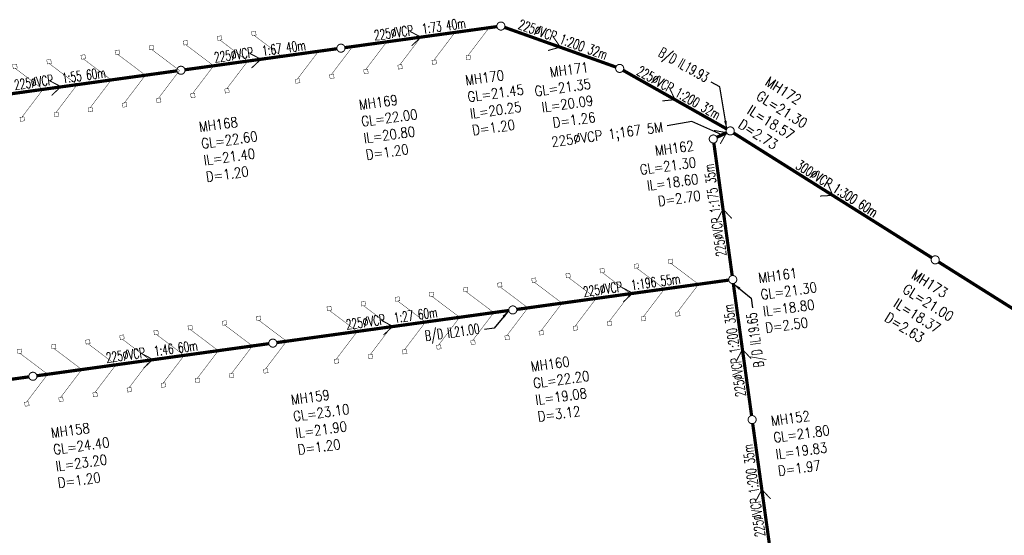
# Model space of a CAD drawing. Header units: millimetres. Extents: x -4184570 to 12269392, y -1733883 to 2875869.
# Tile 5 of 100: x -3674692 to -3430802, y 1677107 to 1804915. Entities that reach past the tile are written whole.
import ezdxf
from ezdxf.enums import TextEntityAlignment as Align

# ---------------------------------------------------------------- set-up
doc = ezdxf.new("R2010")
doc.units = ezdxf.units.MM
doc.header["$MEASUREMENT"] = 0
doc.linetypes.add('HIDDEN', pattern=[0.375, 0.25, -0.125])
for name, color, linetype in [("RUMAH SESBUAH 3 TGKT 70'X170", 23, 'Continuous'), ('SEW-IC2', 26, 'HIDDEN'), ('SEW-LINE-TXT2', 5, 'Continuous'), ('SEW-LINE225VCP2', 180, 'Continuous'), ('SEW-LINE300VCP2', 33, 'Continuous'), ('SEW-MH-TXT2', 4, 'Continuous'), ('SEW-MH2', 10, 'Continuous')]:
    doc.layers.add(name, color=color, linetype=linetype)
doc.layers.get("RUMAH SESBUAH 3 TGKT 70'X170").off()
doc.styles.add('LEVELS', font='romand.shx', dxfattribs={"width": 0.85})
doc.styles.add('ROMANS', font='romans')
doc.styles.add('SEW-T2', font='romand.shx', dxfattribs={"width": 0.65, "height": 2500})
doc.dimstyles.new('SEW1000', dxfattribs={"dimscale": 1000, "dimtxt": 2, "dimasz": 1.5, "dimexe": 1.5, "dimexo": 1.5, "dimgap": 0.65, "dimtad": 1, "dimdec": 0, "dimzin": 0, "dimdsep": 46, "dimtxsty": 'ROMANS', "dimcen": 0.09, "dimdle": 8, "dimclrd": 9, "dimclre": 9, "dimclrt": 256, "dimadec": 0, "dimazin": 0, "dimtfac": 1, "dimtdec": 0, "dimtofl": 0, "dimtmove": 2, "dimatfit": 3, "dimfxl": 1, "dimtolj": 1, "dimtzin": 0, "dimarcsym": 0})

# ---------------------------------------------------------------- blocks, each defined once
blk = doc.blocks.new('A$C3E205506')
at = {"layer": 'SEW-IC2', "ltscale": 5}
for points, const_width in [([(468592.840919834, 1559845.564325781), (461704.6755137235, 1565044.496337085), (462199.8631164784, 1565113.700658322), (462061.4544740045, 1566104.075863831), (461071.0792684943, 1565965.667221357), (461209.4879109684, 1564975.292015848), (461704.6755137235, 1565044.496337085)], 99.99999999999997), ([(477046.7223966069, 1561015.124644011), (470158.5569904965, 1566214.056655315), (470653.7445932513, 1566283.260976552), (470515.3359507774, 1567273.636182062), (469524.9607452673, 1567135.227539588), (469663.3693877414, 1566144.852334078), (470158.5569904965, 1566214.056655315)], 99.99999999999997), ([(511466.0969800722, 1565776.905939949), (506248.1403933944, 1558903.140903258), (506743.5172608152, 1558970.977171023), (506879.189796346, 1557980.223436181), (505888.4360615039, 1557844.55090065), (505752.7635259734, 1558835.304635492), (506248.1403933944, 1558903.140903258)], 99.99999999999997), ([(519919.9784568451, 1566946.466258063), (514702.0218701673, 1560072.701221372), (515197.3987375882, 1560140.537489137), (515333.071273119, 1559149.783754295), (514342.3175382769, 1559014.111218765), (514206.6450027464, 1560004.864953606), (514702.0218701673, 1560072.701221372)], 99.99999999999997), ([(528373.8599333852, 1568116.026576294), (523155.9033467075, 1561242.261539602), (523651.2802141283, 1561310.097807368), (523786.9527496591, 1560319.344072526), (522796.199014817, 1560183.671536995), (522660.5264792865, 1561174.425271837), (523155.9033467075, 1561242.261539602)], 99.99999999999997), ([(451685.0779665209, 1557506.443689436), (444796.9125604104, 1562705.37570074), (445292.1001631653, 1562774.580021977), (445153.6915206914, 1563764.955227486), (444163.3163151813, 1563626.546585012), (444301.7249576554, 1562636.171379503), (444796.9125604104, 1562705.37570074)], 99.99999999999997), ([(460138.959443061, 1558676.004007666), (453250.7940369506, 1563874.93601897), (453745.9816397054, 1563944.140340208), (453607.5729972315, 1564934.515545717), (452617.1977917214, 1564796.106903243), (452755.6064341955, 1563805.731697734), (453250.7940369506, 1563874.93601897)], 99.99999999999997), ([(494558.3340266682, 1563437.785303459), (489340.3774399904, 1556564.020266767), (489835.7543074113, 1556631.856534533), (489971.426842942, 1555641.102799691), (488980.6731081, 1555505.43026416), (488845.0005725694, 1556496.183999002), (489340.3774399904, 1556564.020266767)], 99.99999999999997), ([(503012.215503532, 1564607.345621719), (497794.2589168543, 1557733.580585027), (498289.6357842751, 1557801.416852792), (498425.3083198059, 1556810.663117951), (497434.5545849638, 1556674.99058242), (497298.8820494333, 1557665.744317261), (497794.2589168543, 1557733.580585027)], 99.99999999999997), ([(434777.315012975, 1555167.323052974), (427889.1496068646, 1560366.255064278), (428384.3372096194, 1560435.459385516), (428245.9285671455, 1561425.834591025), (427255.5533616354, 1561287.425948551), (427393.9620041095, 1560297.050743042), (427889.1496068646, 1560366.255064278)], 99.99999999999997), ([(443231.196489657, 1556336.883371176), (436343.0310835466, 1561535.81538248), (436838.2186863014, 1561605.019703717), (436699.8100438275, 1562595.394909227), (435709.4348383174, 1562456.986266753), (435847.8434807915, 1561466.611061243), (436343.0310835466, 1561535.81538248)], 99.99999999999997), ([(486104.4525499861, 1562268.224985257), (480886.4959633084, 1555394.459948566), (481381.8728307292, 1555462.296216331), (481517.54536626, 1554471.542481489), (480526.7916314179, 1554335.869945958), (480391.1190958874, 1555326.6236808), (480886.4959633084, 1555394.459948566)], 99.99999999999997), ([(417869.5520596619, 1552828.20241663), (410981.3866535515, 1558027.134427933), (411476.5742563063, 1558096.338749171), (411338.1656138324, 1559086.71395468), (410347.7904083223, 1558948.305312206), (410486.1990507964, 1557957.930106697), (410981.3866535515, 1558027.134427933)], 99.99999999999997), ([(426323.4335364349, 1553997.76273486), (419435.2681303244, 1559196.694746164), (419930.4557330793, 1559265.899067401), (419792.0470906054, 1560256.274272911), (418801.6718850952, 1560117.865630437), (418940.0805275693, 1559127.490424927), (419435.2681303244, 1559196.694746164)], 99.99999999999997), ([(460138.9594430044, 1558676.004008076), (454921.0028563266, 1551802.238971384), (455416.3797237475, 1551870.075239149), (455552.0522592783, 1550879.321504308), (454561.2985244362, 1550743.648968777), (454425.6259889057, 1551734.402703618), (454921.0028563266, 1551802.238971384)], 99.99999999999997), ([(468592.8409197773, 1559845.56432619), (463374.8843330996, 1552971.799289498), (463870.2612005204, 1553039.635557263), (464005.9337360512, 1552048.881822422), (463015.1800012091, 1551913.209286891), (462879.5074656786, 1552903.963021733), (463374.8843330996, 1552971.799289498)], 99.99999999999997), ([(443231.1964896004, 1556336.883371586), (438013.2399029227, 1549463.118334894), (438508.6167703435, 1549530.954602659), (438644.2893058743, 1548540.200867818), (437653.5355710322, 1548404.528332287), (437517.8630355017, 1549395.282067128), (438013.2399029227, 1549463.118334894)], 99.99999999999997), ([(451685.0779664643, 1557506.443689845), (446467.1213797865, 1550632.678653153), (446962.4982472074, 1550700.514920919), (447098.1707827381, 1549709.761186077), (446107.4170478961, 1549574.088650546), (445971.7445123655, 1550564.842385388), (446467.1213797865, 1550632.678653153)], 99.99999999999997), ([(426323.4335363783, 1553997.762735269), (421105.4769497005, 1547123.997698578), (421600.8538171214, 1547191.833966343), (421736.5263526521, 1546201.080231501), (420745.7726178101, 1546065.407695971), (420610.1000822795, 1547056.161430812), (421105.4769497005, 1547123.997698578)], 99.99999999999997), ([(434777.3150129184, 1555167.323053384), (429559.3584262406, 1548293.558016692), (430054.7352936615, 1548361.394284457), (430190.4078291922, 1547370.640549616), (429199.6540943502, 1547234.968014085), (429063.9815588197, 1548225.721748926), (429559.3584262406, 1548293.558016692)], 99.99999999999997), ([(417869.5520596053, 1552828.202417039), (412651.5954729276, 1545954.437380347), (413146.9723403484, 1546022.273648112), (413282.6448758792, 1545031.519913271), (412291.8911410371, 1544895.84737774), (412156.2186055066, 1545886.601112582), (412651.5954729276, 1545954.437380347)], 99.99999999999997), ([(580250.3699311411, 1504521.230321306), (573362.2045250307, 1509720.16233261), (573857.3921277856, 1509789.366653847), (573718.9834853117, 1510779.741859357), (572728.6082798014, 1510641.333216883), (572867.0169222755, 1509650.958011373), (573362.2045250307, 1509720.16233261)], 99.99999999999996), ([(554888.7255010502, 1501012.549366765), (548000.5600949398, 1506211.481378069), (548495.7476976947, 1506280.685699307), (548357.3390552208, 1507271.060904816), (547366.9638497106, 1507132.652262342), (547505.3724921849, 1506142.277056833), (548000.5600949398, 1506211.481378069)], 99.99999999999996), ([(563342.6069778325, 1502182.109684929), (556454.441571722, 1507381.041696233), (556949.629174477, 1507450.24601747), (556811.2205320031, 1508440.62122298), (555820.8453264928, 1508302.212580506), (555959.2539689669, 1507311.837374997), (556454.441571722, 1507381.041696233)], 99.99999999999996), ([(571796.4884546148, 1503351.670003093), (564908.3230485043, 1508550.602014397), (565403.510651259, 1508619.806335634), (565265.1020087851, 1509610.181541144), (564274.726803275, 1509471.77289867), (564413.1354457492, 1508481.39769316), (564908.3230485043, 1508550.602014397)], 99.99999999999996), ([(537980.9625477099, 1498673.428730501), (531092.7971415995, 1503872.360741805), (531587.9847443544, 1503941.565063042), (531449.5761018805, 1504931.940268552), (530459.2008963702, 1504793.531626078), (530597.6095388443, 1503803.156420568), (531092.7971415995, 1503872.360741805)], 99.99999999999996), ([(546434.8440242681, 1499842.989048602), (539546.6786181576, 1505041.921059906), (540041.8662209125, 1505111.125381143), (539903.4575784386, 1506101.500586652), (538913.0823729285, 1505963.091944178), (539051.4910154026, 1504972.716738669), (539546.6786181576, 1505041.921059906)], 99.99999999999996), ([(521073.1995944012, 1496334.308094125), (514185.0341882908, 1501533.240105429), (514680.2217910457, 1501602.444426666), (514541.8131485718, 1502592.819632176), (513551.4379430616, 1502454.410989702), (513689.8465855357, 1501464.035784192), (514185.0341882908, 1501533.240105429)], 99.99999999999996), ([(529527.0810709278, 1497503.868412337), (522638.9156648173, 1502702.800423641), (523134.1032675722, 1502772.004744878), (522995.6946250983, 1503762.379950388), (522005.3194195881, 1503623.971307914), (522143.7280620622, 1502633.596102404), (522638.9156648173, 1502702.800423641)], 99.99999999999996), ([(571796.4884543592, 1503351.670004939), (566578.5318676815, 1496477.904968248), (567073.9087351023, 1496545.741236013), (567209.581270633, 1495554.987501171), (566218.8275357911, 1495419.31496564), (566083.1550002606, 1496410.068700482), (566578.5318676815, 1496477.904968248)], 99.99999999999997), ([(580250.3699308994, 1504521.230323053), (575032.4133442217, 1497647.465286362), (575527.7902116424, 1497715.301554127), (575663.4627471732, 1496724.547819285), (574672.7090123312, 1496588.875283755), (574537.0364768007, 1497579.629018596), (575032.4133442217, 1497647.465286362)], 99.99999999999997), ([(504165.4366408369, 1493995.187457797), (497277.2712347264, 1499194.119469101), (497772.4588374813, 1499263.323790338), (497634.0501950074, 1500253.698995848), (496643.6749894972, 1500115.290353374), (496782.0836319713, 1499124.915147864), (497277.2712347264, 1499194.119469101)], 99.99999999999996), ([(512619.3181176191, 1495164.747775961), (505731.1527115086, 1500363.679787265), (506226.3403142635, 1500432.884108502), (506087.9316717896, 1501423.259314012), (505097.5564662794, 1501284.850671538), (505235.9651087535, 1500294.475466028), (505731.1527115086, 1500363.679787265)], 99.99999999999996), ([(554888.7255008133, 1501012.549368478), (549670.7689141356, 1494138.784331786), (550166.1457815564, 1494206.620599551), (550301.8183170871, 1493215.86686471), (549311.0645822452, 1493080.194329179), (549175.3920467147, 1494070.948064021), (549670.7689141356, 1494138.784331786)], 99.99999999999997), ([(563342.6069775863, 1502182.109686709), (558124.6503909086, 1495308.344650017), (558620.0272583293, 1495376.180917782), (558755.6997938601, 1494385.427182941), (557764.9460590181, 1494249.75464741), (557629.2735234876, 1495240.508382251), (558124.6503909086, 1495308.344650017)], 99.99999999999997), ([(495711.5551640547, 1492825.627139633), (488823.3897579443, 1498024.559150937), (489318.5773606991, 1498093.763472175), (489180.1687182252, 1499084.138677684), (488189.793512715, 1498945.73003521), (488328.2021551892, 1497955.3548297), (488823.3897579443, 1498024.559150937)], 99.99999999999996), ([(529527.0810707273, 1497503.868413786), (524309.1244840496, 1490630.103377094), (524804.5013514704, 1490697.939644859), (524940.1738870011, 1489707.185910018), (523949.4201521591, 1489571.513374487), (523813.7476166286, 1490562.267109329), (524309.1244840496, 1490630.103377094)], 99.99999999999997), ([(537980.9625475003, 1498673.428732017), (532763.0059608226, 1491799.663695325), (533258.3828282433, 1491867.49996309), (533394.0553637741, 1490876.746228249), (532403.3016289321, 1490741.073692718), (532267.6290934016, 1491731.827427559), (532763.0059608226, 1491799.663695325)], 99.99999999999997), ([(546434.8440240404, 1499842.989050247), (541216.8874373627, 1492969.224013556), (541712.2643047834, 1493037.060281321), (541847.9368403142, 1492046.306546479), (540857.1831054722, 1491910.634010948), (540721.5105699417, 1492901.38774579), (541216.8874373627, 1492969.224013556)], 99.99999999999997), ([(469746.0620571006, 1489233.406162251), (462857.8966509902, 1494432.338173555), (463353.084253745, 1494501.542494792), (463214.6756112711, 1495491.917700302), (462224.300405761, 1495353.509057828), (462362.7090482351, 1494363.133852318), (462857.8966509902, 1494432.338173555)], 99.99999999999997), ([(478199.9435336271, 1490402.966480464), (471311.7781275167, 1495601.898491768), (471806.9657302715, 1495671.102813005), (471668.5570877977, 1496661.478018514), (470678.1818822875, 1496523.06937604), (470816.5905247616, 1495532.694170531), (471311.7781275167, 1495601.898491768)], 99.99999999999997), ([(512619.3181174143, 1495164.747777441), (507401.3615307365, 1488290.982740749), (507896.7383981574, 1488358.819008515), (508032.4109336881, 1487368.065273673), (507041.657198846, 1487232.392738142), (506905.9846633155, 1488223.146472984), (507401.3615307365, 1488290.982740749)], 99.99999999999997), ([(521073.1995941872, 1496334.308095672), (515855.2430075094, 1489460.54305898), (516350.6198749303, 1489528.379326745), (516486.2924104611, 1488537.625591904), (515495.538675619, 1488401.953056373), (515359.8661400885, 1489392.706791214), (515855.2430075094, 1489460.54305898)], 99.99999999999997), ([(452838.2991035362, 1486894.285525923), (445950.1336974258, 1492093.217537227), (446445.3213001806, 1492162.421858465), (446306.9126577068, 1493152.797063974), (445316.5374521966, 1493014.3884215), (445454.9460946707, 1492024.013215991), (445950.1336974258, 1492093.217537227)], 99.99999999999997), ([(461292.1805803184, 1488063.845844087), (454404.015174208, 1493262.777855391), (454899.2027769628, 1493331.982176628), (454760.794134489, 1494322.357382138), (453770.4189289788, 1494183.948739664), (453908.8275714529, 1493193.573534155), (454404.015174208, 1493262.777855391)], 99.99999999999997), ([(495711.5551638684, 1492825.62714098), (490493.5985771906, 1485951.862104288), (490988.9754446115, 1486019.698372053), (491124.6479801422, 1485028.944637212), (490133.8942453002, 1484893.272101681), (489998.2217097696, 1485884.025836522), (490493.5985771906, 1485951.862104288)], 99.99999999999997), ([(504165.4366406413, 1493995.18745921), (498947.4800539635, 1487121.422422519), (499442.8569213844, 1487189.258690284), (499578.5294569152, 1486198.504955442), (498587.7757220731, 1486062.832419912), (498452.1031865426, 1487053.586154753), (498947.4800539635, 1487121.422422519)], 99.99999999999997), ([(435930.5361501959, 1484555.164889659), (429042.3707440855, 1489754.096900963), (429537.5583468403, 1489823.3012222), (429399.1497043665, 1490813.67642771), (428408.7744988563, 1490675.267785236), (428547.1831413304, 1489684.892579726), (429042.3707440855, 1489754.096900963)], 99.99999999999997), ([(444384.417626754, 1485724.72520776), (437496.2522206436, 1490923.657219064), (437991.4398233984, 1490992.861540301), (437853.0311809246, 1491983.236745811), (436862.6559754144, 1491844.828103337), (437001.0646178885, 1490854.452897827), (437496.2522206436, 1490923.657219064)], 99.99999999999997), ([(478199.9435334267, 1490402.966481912), (472981.986946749, 1483529.201445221), (473477.3638141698, 1483597.037712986), (473613.0363497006, 1482606.283978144), (472622.2826148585, 1482470.611442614), (472486.610079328, 1483461.365177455), (472981.986946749, 1483529.201445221)], 99.99999999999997), ([(419022.7731968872, 1482216.044253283), (412134.6077907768, 1487414.976264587), (412629.7953935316, 1487484.180585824), (412491.3867510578, 1488474.555791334), (411501.0115455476, 1488336.147148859), (411639.4201880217, 1487345.77194335), (412134.6077907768, 1487414.976264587)], 99.99999999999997), ([(427476.6546734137, 1483385.604571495), (420588.4892673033, 1488584.536582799), (421083.6768700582, 1488653.740904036), (420945.2682275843, 1489644.116109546), (419954.8930220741, 1489505.707467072), (420093.3016645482, 1488515.332261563), (420588.4892673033, 1488584.536582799)], 99.99999999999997), ([(461292.1805801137, 1488063.845845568), (456074.2239934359, 1481190.080808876), (456569.6008608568, 1481257.917076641), (456705.2733963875, 1480267.1633418), (455714.5196615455, 1480131.490806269), (455578.8471260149, 1481122.24454111), (456074.2239934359, 1481190.080808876)], 99.99999999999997), ([(469746.0620568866, 1489233.406163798), (464528.1054702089, 1482359.641127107), (465023.4823376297, 1482427.477394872), (465159.1548731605, 1481436.72366003), (464168.4011383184, 1481301.051124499), (464032.7286027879, 1482291.804859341), (464528.1054702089, 1482359.641127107)], 99.99999999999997), ([(444384.4176265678, 1485724.725209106), (439166.46103989, 1478850.960172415), (439661.8379073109, 1478918.79644018), (439797.5104428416, 1477928.042705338), (438806.7567079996, 1477792.370169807), (438671.084172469, 1478783.123904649), (439166.46103989, 1478850.960172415)], 99.99999999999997), ([(452838.2991033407, 1486894.285527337), (447620.342516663, 1480020.520490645), (448115.7193840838, 1480088.35675841), (448251.3919196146, 1479097.603023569), (447260.6381847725, 1478961.930488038), (447124.965649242, 1479952.68422288), (447620.342516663, 1480020.520490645)], 99.99999999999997), ([(427476.6546732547, 1483385.604572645), (422258.6980865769, 1476511.839535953), (422754.0749539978, 1476579.675803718), (422889.7474895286, 1475588.922068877), (421898.9937546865, 1475453.249533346), (421763.321219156, 1476444.003268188), (422258.6980865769, 1476511.839535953)], 99.99999999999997), ([(435930.5361500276, 1484555.164890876), (430712.5795633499, 1477681.399854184), (431207.9564307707, 1477749.236121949), (431343.6289663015, 1476758.482387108), (430352.8752314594, 1476622.809851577), (430217.2026959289, 1477613.563586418), (430712.5795633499, 1477681.399854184)], 99.99999999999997), ([(419022.7731967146, 1482216.044254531), (413804.8166100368, 1475342.279217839), (414300.1934774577, 1475410.115485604), (414435.8660129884, 1474419.361750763), (413445.1122781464, 1474283.689215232), (413309.4397426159, 1475274.442950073), (413804.8166100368, 1475342.279217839)], 99.99999999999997)]:
    blk.add_lwpolyline(points, dxfattribs=dict(at, const_width=const_width))
at = {"layer": 'SEW-LINE-TXT2', "ltscale": 5}
blk.add_lwpolyline([(585996.210224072, 1541526.99997187), (578561.0390892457, 1544847.521507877), (572470.7790750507, 1543793.563638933)], dxfattribs=at)
at = {"layer": 'SEW-LINE225VCP2', "ltscale": 8}
for points, const_width in [([(492655.4562030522, 1563174.529851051), (530296.9419568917, 1568382.077198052)], 799.9999999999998), ([(532229.4137203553, 1568183.242298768), (559766.2036605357, 1558363.862250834)], 799.9999999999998), ([(508695.9447400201, 1567235.02816296), (511476.1990799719, 1565778.303524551), (509162.4956510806, 1563616.851495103)], 250), ([(544217.8895833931, 1565887.328869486), (546011.2552831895, 1563311.343556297), (542960.8917385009, 1562462.591132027)], 250), ([(453032.8396133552, 1557692.901063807), (490674.3253726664, 1562900.448411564)], 799.9999999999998), ([(469073.3281530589, 1561753.399376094), (471853.5824930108, 1560296.674737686), (469539.8790641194, 1558135.222708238)], 250), ([(393598.9147210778, 1549470.457881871), (451051.7087829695, 1557418.81962432)], 799.9999999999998), ([(561578.3907705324, 1557535.43064821), (587224.0147620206, 1543020.683130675)], 799.9999999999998), ([(419537.5211842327, 1554950.710485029), (422317.7755241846, 1553493.985846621), (420004.0720952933, 1551332.533817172)], 250), ([(573076.5802500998, 1553123.621166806), (574401.2027662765, 1550278.056889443), (571250.4289708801, 1549965.450231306)], 250), ([(584100.8873603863, 1542643.619643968), (587191.7757417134, 1542097.478745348), (585641.4784912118, 1539336.740281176)], 250), ([(587191.7757417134, 1542097.478745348), (584800.6447064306, 1540956.521198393)], 799.9999999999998), ([(584035.1656475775, 1539535.307383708), (588580.1297007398, 1506683.143348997)], 799.9999999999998), ([(584851.8177597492, 1520368.600123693), (586307.6199329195, 1523149.337597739), (588469.8394442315, 1520836.351385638)], 250), ([(587726.6050026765, 1505555.537213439), (535226.6380306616, 1498292.379071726)], 799.9999999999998), ([(588854.2111401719, 1504702.012518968), (593383.6810074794, 1471961.844427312)], 799.9999999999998), ([(561165.2444937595, 1503772.631675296), (563945.4988337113, 1502315.907036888), (561631.79540482, 1500154.45500744)], 250), ([(533245.5072002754, 1498018.297632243), (475792.7131327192, 1490069.935889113)], 799.9999999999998), ([(501731.3196014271, 1495550.188493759), (504511.573941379, 1494093.46385535), (502197.8705124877, 1491932.011825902)], 250), ([(473811.582302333, 1489795.85444963), (416358.7882404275, 1481847.492707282)], 799.9999999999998), ([(589663.1161594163, 1485591.303230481), (591118.9183325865, 1488372.040704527), (593281.1378438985, 1486059.054492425)], 250), ([(442297.3947035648, 1487327.745310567), (445077.6490435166, 1485871.020672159), (442763.9456146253, 1483709.568642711)], 250), ([(414377.6574100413, 1481573.411267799), (356924.863342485, 1473625.049524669)], 799.9999999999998), ([(593657.7624469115, 1469980.713597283), (598187.2323143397, 1437240.545504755)], 799.9999999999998), ([(594466.6674662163, 1450870.00430836), (595922.4696393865, 1453650.741782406), (598084.6891506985, 1451337.755570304)], 250)]:
    blk.add_lwpolyline(points, dxfattribs=dict(at, const_width=const_width))
at = {"layer": 'SEW-LINE300VCP2', "ltscale": 8}
for points, const_width in [([(638026.5446906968, 1511099.310862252), (588940.604831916, 1541995.435346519)], 799.9999999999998), ([(612293.3920596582, 1529451.736374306), (613483.5747613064, 1526547.373104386), (610321.6337889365, 1526382.364863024)], 250), ([(688805.1031655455, 1479137.802774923), (639719.1633067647, 1510033.92725919)], 799.9999999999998)]:
    blk.add_lwpolyline(points, dxfattribs=dict(at, const_width=const_width))
at = {"layer": 'SEW-MH2', "ltscale": 5, "const_width": 250}
for points in [[(531000.948625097, 1569477.180590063, 25874.84073827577), (531001.096735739, 1569477.224877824)], [(491378.3320409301, 1563995.551804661, 25874.84073827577), (491378.480151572, 1563995.596092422)], [(451755.7154512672, 1558513.92301717, 25874.84073827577), (451755.8635619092, 1558513.967304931)], [(560421.5512609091, 1558986.04930178, 25874.84073827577), (560421.699371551, 1558986.093589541)], [(583611.5661781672, 1541483.93547106, 25874.84073827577), (583611.7142888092, 1541483.979758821)], [(587807.736775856, 1543486.18981894, 25874.84073827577), (587807.8848864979, 1543486.234106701)], [(638586.2952507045, 1511524.681731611, 25874.84073827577), (638586.4433613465, 1511524.726019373)], [(588430.6116707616, 1506650.640606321, 25874.84073827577), (588430.7597814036, 1506650.684894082)], [(533949.5138684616, 1499113.401025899, 25874.84073827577), (533949.6619791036, 1499113.44531366)], [(474515.5889705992, 1490890.957842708, 25874.84073827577), (474515.7370812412, 1490891.002130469)], [(415081.6640782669, 1482668.51466117, 25874.84073827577), (415081.8121889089, 1482668.558948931)], [(593234.162983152, 1471929.341685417, 25874.84073827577), (593234.311093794, 1471929.385973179)]]:
    blk.add_lwpolyline(points, format="xyb", close=True, dxfattribs=at)
at = {"layer": 'SEW-LINE-TXT2', "style": 'SEW-T2', "width": 0.65}
for s, rotation, p in [('225%%CVCP  1:73 40m', 7.876641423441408, (511476.1990799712, 1565778.303524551)), ('225%%CVCP 1:200 32m', 340.3742072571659, (546011.2552831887, 1563311.343556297)), ('225%%CVCP  1:67 40m', 7.876641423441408, (471853.5824930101, 1560296.674737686)), ('225%%CVCP  1:55 60m', 7.876641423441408, (422317.7755241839, 1553493.98584662)), ('225%%CVCP 1:200 32m', 330.4912822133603, (574401.2027662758, 1550278.056889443)), ('300%%CVCP 1:300 60m', 327.8124899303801, (613483.5747613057, 1526547.373104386)), ('225%%CVCP 1:175 35m', 97.89565003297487, (586307.6199329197, 1523149.337597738)), ('225%%CVCP  1:196 55m', 7.876641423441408, (563945.4988337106, 1502315.907036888)), ('225%%CVCP  1:27 60m', 7.876641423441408, (504511.5739413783, 1494093.46385535)), ('225%%CVCP 1:200 35m', 97.89565003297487, (591118.9183325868, 1488372.040704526)), ('225%%CVCP  1:46 60m', 7.876641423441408, (445077.6490435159, 1485871.020672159)), ('225%%CVCP 1:200 35m', 97.89565003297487, (595922.4696393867, 1453650.741782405))]:
    blk.add_text(s, height=2500, rotation=rotation, dxfattribs=at).set_placement(p, align=Align.BOTTOM_CENTER)
at = {"layer": 'SEW-LINE-TXT2', "char_height": 2499.999999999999, "attachment_point": 6, "style": 'SEW-T2'}
for s, insert, rotation in [('B/D IL19.93  ', (582319.6999351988, 1555225.107638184), 330.4912822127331), ('B/D IL19.65  ', (593734.5438499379, 1497472.624670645), 97.87664142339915), ('B/D IL21.00  ', (526016.1193519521, 1493137.964922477), 7.876641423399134)]:
    blk.add_mtext(s, dxfattribs=dict(at, insert=insert, rotation=rotation))
at = {"layer": 'SEW-LINE-TXT2', "ltscale": 5, "insert": (571245.0872883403, 1544787.756151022), "char_height": 2500, "width": 29022.63506717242, "attachment_point": 3, "rotation": 7.801519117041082, "style": 'LEVELS'}
blk.add_mtext('225%%CVCP 1;167 5M', dxfattribs=at)
at = {"layer": 'SEW-MH-TXT2', "ltscale": 5, "char_height": 2500, "width": 11117.39731617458, "style": 'LEVELS'}
for s, insert, attachment_point, rotation in [('MH171\\PGL=21.35\\PIL=20.09\\PD=1.26', (552812.5574714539, 1559607.726467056), 3, 7.801519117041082), ('MH170\\PGL=21.45\\PIL=20.25\\PD=1.20', (522311.329115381, 1556290.017189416), 1, 7.801519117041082), ('MH172\\PGL=21.30\\PIL=18.57\\PD=2.73', (597845.7017568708, 1556158.721963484), 1, 327.8124899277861), ('MH169\\PGL=22.00\\PIL=20.80\\PD=1.20', (495975.1479292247, 1550207.409123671), 1, 7.801519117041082), ('MH168\\PGL=22.60\\PIL=21.40\\PD=1.20', (456352.5313395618, 1544725.78033618), 1, 7.801519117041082), ('MH162\\PGL=21.30\\PIL=18.60\\PD=2.70', (578876.1628318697, 1540155.61216094), 3, 7.801519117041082), ('MH161\\PGL=21.30\\PIL=18.80\\PD=2.50', (594911.8837940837, 1507286.932374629), 1, 7.801519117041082), ('MH173\\PGL=21.00\\PIL=18.37\\PD=2.63', (634091.9216538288, 1508272.39846779), 1, 327.8124899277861), ('MH160\\PGL=22.20\\PIL=19.08\\PD=3.12', (538546.3297581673, 1485325.258344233), 1, 7.801519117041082), ('MH159\\PGL=23.10\\PIL=21.90\\PD=1.20', (479112.4048602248, 1477102.81516162), 1, 7.801519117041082), ('MH152\\PGL=21.80\\PIL=19.83\\PD=1.97', (598060.1178840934, 1471863.018848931), 1, 7.801519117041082), ('MH158\\PGL=24.40\\PIL=23.20\\PD=1.20', (419678.4799679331, 1468880.371979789), 1, 7.801519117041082)]:
    blk.add_mtext(s, dxfattribs=dict(at, insert=insert, attachment_point=attachment_point, rotation=rotation))
at = {"layer": 'SEW-LINE-TXT2', "annotation_type": 0, "has_hookline": 1, "hookline_direction": 1, "text_width": 15089.28571428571}
for points, horizontal_direction in [([(587224.0147631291, 1543020.683130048), (585491.1168045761, 1553436.580452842), (583365.2719326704, 1554639.752642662)], (0.8702807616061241, -0.4925559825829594, 0)), ([(588854.2111401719, 1504702.012518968), (593241.1092201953, 1501080.011081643), (593575.8601696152, 1498660.345497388)], (-0.1370407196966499, 0.9905654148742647, 0)), ([(533245.5072002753, 1498018.297632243), (529623.50576295, 1493631.399552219), (527203.8401786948, 1493296.648602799)], (0.9905654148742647, 0.1370407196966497, 0))]:
    blk.add_leader(points, dimstyle='SEW1000', override={"dimasz": 2, "dimtad": 0, "dimclrd": 256}, dxfattribs=dict(at, horizontal_direction=horizontal_direction))
blk = doc.blocks.new('A$C9429103f')
at = {"layer": 'SEW-LINE225VCP2', "ltscale": 5}
blk.add_blockref('A$C3E205506', (98253.63464917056, 519203.4004864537), dxfattribs=at)

msp = doc.modelspace()

# ---------------------------------------------------------------- block references
at = {"layer": "RUMAH SESBUAH 3 TGKT 70'X170", "color": 6, "ltscale": 5}
msp.add_blockref('A$C9429103f', (-4185038.249873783, -284389.7413089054), dxfattribs=at)

doc.saveas('drawing.dxf')
